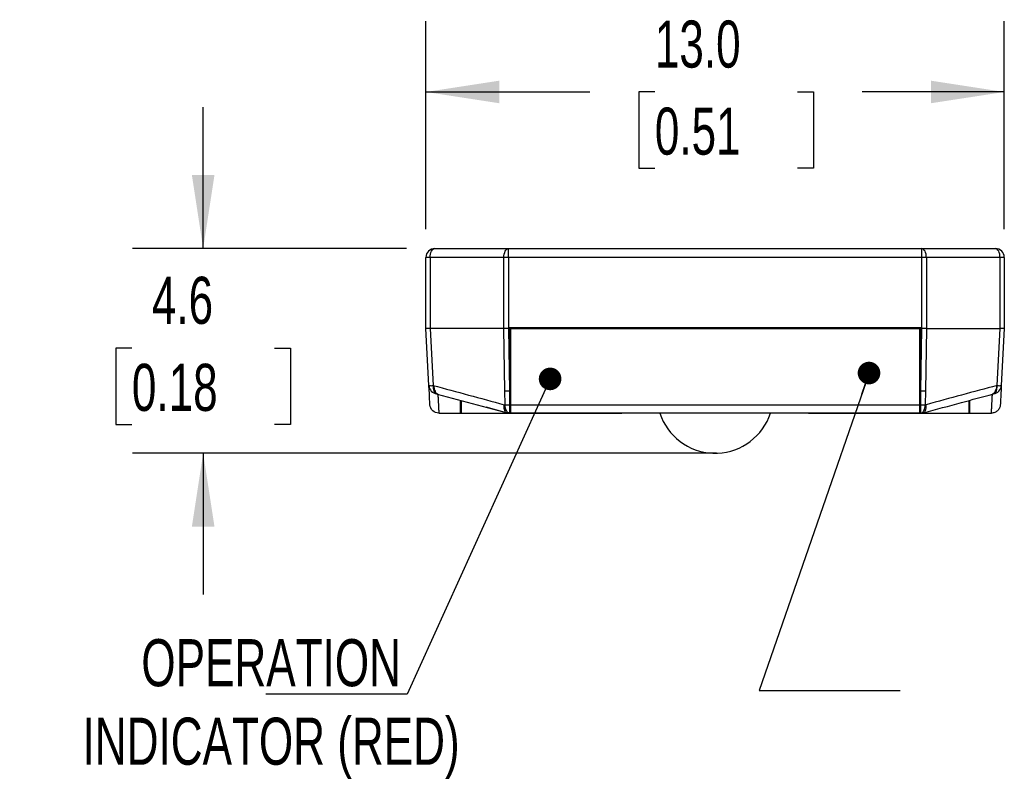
# Model space of a CAD drawing. Header units: millimetres. Extents: x 3 to 137, y 3 to 105.
# Tile 4 of 5: x 78 to 101, y 67 to 84. Entities that reach past the tile are written whole.
import ezdxf

# ---------------------------------------------------------------- set-up
doc = ezdxf.new("R2010")
doc.units = ezdxf.units.MM
doc.header["$LTSCALE"] = 0.5
doc.layers.add('DIMENSIONS', color=140, linetype='Continuous', lineweight=25)
doc.styles.add('SLDTEXTSTYLE0', font='TXT', dxfattribs={"width": 0.7})
doc.dimstyles.new('SLDDIMSTYLE0', dxfattribs={"dimtxt": 1.079004, "dimasz": 1.651, "dimexe": 0, "dimexo": 0.0625, "dimgap": 0.269751, "dimtad": 0, "dimtih": 1, "dimtoh": 1, "dimrnd": 1e-09, "dimzin": 12, "dimdsep": 46, "dimtxsty": 'SLDTEXTSTYLE0', "dimsah": 1, "dimcen": 0.09, "dimadec": 0, "dimazin": 3, "dimtfac": 1, "dimtmove": 0, "dimatfit": 0, "dimfxl": 0, "dimfrac": 2, "dimtolj": 1, "dimtzin": 12, "dimarcsym": 0})
doc.dimstyles.new('SLDDIMSTYLE2', dxfattribs={"dimtxt": 1.079004, "dimasz": 1.651, "dimexe": 0, "dimexo": 0.0625, "dimgap": 0.269751, "dimtad": 0, "dimtih": 1, "dimtoh": 1, "dimrnd": 1e-09, "dimzin": 4, "dimdsep": 46, "dimtxsty": 'SLDTEXTSTYLE0', "dimsah": 1, "dimcen": 0.09, "dimadec": 0, "dimazin": 1, "dimtfac": 1, "dimtofl": 0, "dimtmove": 0, "dimatfit": 3, "dimfxl": 0, "dimfrac": 2, "dimtolj": 1, "dimtzin": 12, "dimarcsym": 0})
doc.dimstyles.new('SLDDIMSTYLE5', dxfattribs={"dimtxt": 0.18, "dimasz": 0.508, "dimexe": 0, "dimexo": 0.0625, "dimgap": 0, "dimtad": 0, "dimtih": 1, "dimtoh": 1, "dimdec": 0, "dimrnd": 1e-09, "dimzin": 0, "dimdsep": 46, "dimtxsty": 'Standard', "dimblk1": 'DOT', "dimblk2": 'DOT', "dimsah": 1, "dimcen": 0.09, "dimadec": 0, "dimazin": 0, "dimtfac": 0.508, "dimtdec": 0, "dimtofl": 0, "dimtmove": 0, "dimatfit": 3, "dimldrblk": 'DOT', "dimfxl": 0, "dimfrac": 2, "dimtolj": 1, "dimtzin": 0, "dimarcsym": 0})

# ---------------------------------------------------------------- blocks, each defined once
blk = doc.blocks.new('_D_9')
at = {"layer": 'DIMENSIONS'}
for p, q in [((82.607, 78.396), (82.607, 81.571)), ((87.179, 78.396), (81.02, 78.396)), ((81.004, 76.155), (80.642, 76.155)), ((80.642, 76.155), (80.642, 74.44)), ((84.211, 76.155), (84.573, 76.155)), ((84.573, 76.155), (84.573, 74.44)), ((80.642, 74.44), (81.004, 74.44)), ((84.573, 74.44), (84.211, 74.44)), ((93.479, 73.796), (81.02, 73.796)), ((82.607, 73.796), (82.607, 70.621))]:
    blk.add_line(p, q, dxfattribs=at)
for points in [[(82.607, 78.396), (82.861, 80.047), (82.353, 80.047)], [(82.607, 73.796), (82.353, 72.145), (82.861, 72.145)]]:
    blk.add_solid(points, dxfattribs=at)
at = {"layer": 'DIMENSIONS', "char_height": 1.0583, "attachment_point": 1, "style": 'SLDTEXTSTYLE0'}
for s, insert in [('4.6', (81.453, 77.761)), ('0.18', (81.004, 75.804))]:
    blk.add_mtext(s, dxfattribs=dict(at, insert=insert))
blk = doc.blocks.new('_D_10')
at = {"layer": 'DIMENSIONS'}
for p, q in [((87.614, 78.831), (87.614, 83.503)), ((100.614, 78.831), (100.614, 83.503)), ((87.614, 81.915), (91.301, 81.915)), ((92.759, 81.915), (92.397, 81.915)), ((92.397, 81.915), (92.397, 80.2)), ((95.965, 81.915), (96.328, 81.915)), ((96.328, 81.915), (96.328, 80.2)), ((100.614, 81.915), (97.423, 81.915)), ((92.397, 80.2), (92.759, 80.2)), ((96.328, 80.2), (95.965, 80.2))]:
    blk.add_line(p, q, dxfattribs=at)
for points in [[(87.614, 81.915), (89.265, 81.661), (89.265, 82.169)], [(100.614, 81.915), (98.963, 82.169), (98.963, 81.661)]]:
    blk.add_solid(points, dxfattribs=at)
at = {"layer": 'DIMENSIONS', "char_height": 1.0583, "attachment_point": 1, "style": 'SLDTEXTSTYLE0'}
for s, insert in [('13.0', (92.759, 83.521)), ('0.51', (92.759, 81.564))]:
    blk.add_mtext(s, dxfattribs=dict(at, insert=insert))
blk = doc.blocks.new('_Dot')
at = {"color": 0, "linetype": 'ByBlock', "lineweight": -2}
blk.add_line((-0.5, 0), (-1, 0), dxfattribs=at)
at = {"color": 0, "linetype": 'ByBlock', "const_width": 0.5}
blk.add_lwpolyline([(-0.25, 0, 1), (0.25, 0, 1)], format="xyb", close=True, dxfattribs=at)

msp = doc.modelspace()

# ---------------------------------------------------------------- linework, layer by layer
for p, q in [((87.81433, 78.39559), (89.47061, 78.39559)), ((89.47061, 78.19559), (89.47061, 78.39559)), ((89.47061, 78.39559), (98.75806, 78.39559)), ((98.75806, 78.19559), (98.75806, 78.39559)), ((98.75806, 78.39559), (100.41433, 78.39559)), ((87.61433, 76.59559), (87.61433, 78.19559)), ((87.71004, 78.19559), (87.61433, 78.19559)), ((89.36632, 78.19559), (87.71004, 78.19559)), ((87.71004, 78.19559), (87.71004, 76.59559)), ((89.36632, 76.59559), (89.36632, 78.19559)), ((89.47061, 78.19559), (89.36632, 78.19559)), ((89.47061, 78.19559), (89.47061, 76.59559)), ((98.75806, 78.19559), (89.47061, 78.19559)), ((98.75806, 76.59559), (98.75806, 78.19559)), ((98.86235, 78.19559), (98.75806, 78.19559)), ((98.86235, 78.19559), (98.86235, 76.59559)), ((100.51862, 78.19559), (98.86235, 78.19559)), ((100.51862, 76.59559), (100.51862, 78.19559)), ((100.61433, 78.19559), (100.51862, 78.19559)), ((100.61433, 78.19559), (100.61433, 76.59559)), ((87.68146, 75.31469), (87.61433, 76.59559)), ((87.70991, 76.59559), (87.77682, 75.31887)), ((89.36635, 76.59559), (87.70998, 76.59559)), ((89.38695, 75.20055), (89.36638, 76.59559)), ((89.47053, 76.59559), (89.4911, 75.20055)), ((89.47057, 76.59559), (89.49433, 76.59559)), ((98.73433, 76.61559), (89.49433, 76.61559)), ((89.49433, 76.61559), (89.49433, 76.59559)), ((89.49433, 76.59559), (89.49433, 74.9813)), ((89.51433, 76.61559), (89.51433, 76.59559)), ((89.51433, 76.59559), (98.71433, 76.59559)), ((89.51433, 76.59559), (89.51433, 74.88512)), ((98.71433, 76.61559), (98.71433, 76.59559)), ((98.71433, 74.88512), (98.71433, 76.59559)), ((98.73433, 76.61559), (98.73433, 76.59559)), ((98.73433, 76.59559), (98.7581, 76.59559)), ((98.73433, 74.9813), (98.73433, 76.59559)), ((98.73757, 75.20055), (98.75814, 76.59559)), ((98.86228, 76.59559), (98.84171, 75.20055)), ((98.86232, 76.59559), (100.51869, 76.59559)), ((100.45174, 75.31682), (100.51875, 76.59559)), ((100.61433, 76.59559), (100.5472, 75.31469)), ((89.49433, 75.79559), (89.51433, 75.79559)), ((89.49433, 75.72079), (89.51433, 75.7105)), ((98.73433, 75.79559), (98.71433, 75.79559)), ((98.71433, 75.67334), (98.73433, 75.68363)), ((87.86596, 75.12528), (87.85479, 75.1272)), ((87.86999, 75.12548), (89.43689, 74.70077)), ((87.87079, 75.1277), (87.87874, 75.12277)), ((89.3916, 74.88512), (89.38695, 75.20055)), ((89.4911, 75.20055), (89.49433, 74.9813)), ((89.49433, 75.19559), (89.51433, 75.19559)), ((98.73433, 75.19559), (98.71433, 75.19559)), ((98.73433, 74.9813), (98.73757, 75.20055)), ((98.84171, 75.20055), (98.83706, 74.88512)), ((100.35914, 75.12813), (100.34993, 75.12277)), ((100.35956, 75.12596), (100.3588, 75.12489)), ((89.44402, 74.69666), (88.96958, 74.82744)), ((89.37021, 74.88512), (89.3916, 74.88512)), ((89.49433, 74.9813), (89.49433, 74.88511)), ((89.49433, 74.88511), (89.49433, 74.6956)), ((89.51433, 74.88512), (98.71433, 74.88512)), ((89.51433, 74.88512), (89.51433, 74.69559)), ((98.71433, 74.69559), (98.71433, 74.88512)), ((98.73433, 74.88511), (98.73433, 74.9813)), ((98.73433, 74.6956), (98.73433, 74.88511)), ((98.83706, 74.88512), (98.85845, 74.88512)), ((87.9037, 74.69559), (88.39433, 74.69559)), ((88.39433, 74.69559), (88.56926, 74.69559)), ((88.41433, 74.6956), (92.01403, 74.69559)), ((88.56926, 74.69559), (89.4505, 74.69559)), ((89.49433, 74.69559), (89.4505, 74.69559)), ((89.51433, 74.69559), (89.49433, 74.70308)), ((89.49433, 74.6956), (89.49433, 74.69559)), ((89.49433, 74.69559), (89.51433, 74.69559)), ((98.71433, 74.69559), (89.51433, 74.69559)), ((96.21462, 74.69559), (99.81433, 74.6956)), ((98.71433, 74.69559), (98.73433, 74.70308)), ((98.71433, 74.69559), (98.73433, 74.69559)), ((98.73433, 74.69559), (98.73433, 74.6956)), ((98.77816, 74.69559), (98.73433, 74.69559)), ((98.77816, 74.69559), (99.6594, 74.69559)), ((99.6594, 74.69559), (99.83433, 74.69559)), ((99.83433, 74.69559), (100.32496, 74.69559)), ((94.06963, 73.79628), (94.06085, 73.79677)), ((94.06085, 73.79677), (94.0634, 73.79677)), ((94.06963, 73.79628), (94.07529, 73.79628)), ((94.08426, 73.796), (94.0852, 73.79596)), ((94.08426, 73.796), (94.11433, 73.796)), ((94.0852, 73.79596), (94.09379, 73.79559)), ((94.11433, 73.79596), (94.0852, 73.79596)), ((94.11433, 73.79559), (94.09379, 73.79559)), ((94.11433, 73.79596), (94.11433, 73.796)), ((94.11433, 73.796), (94.1444, 73.796)), ((94.11433, 73.79559), (94.11433, 73.79596)), ((94.14347, 73.79596), (94.11433, 73.79596)), ((94.13488, 73.79559), (94.11433, 73.79559)), ((94.13488, 73.79559), (94.14347, 73.79596)), ((94.14347, 73.79596), (94.1444, 73.796)), ((94.15338, 73.79628), (94.15903, 73.79628)), ((94.15903, 73.79628), (94.16782, 73.79677)), ((94.16526, 73.79677), (94.16782, 73.79677))]:
    msp.add_line(p, q)
at = {"flags": 128}
for points in [[(87.71004, 78.19559), (87.71205, 78.23461), (87.71798, 78.27213), (87.72762, 78.3067), (87.74059, 78.33701), (87.75639, 78.36188), (87.77442, 78.38037), (87.79399, 78.39175), (87.81433, 78.39559)], [(89.36632, 78.19559), (89.36832, 78.23461), (89.37425, 78.27213), (89.38389, 78.3067), (89.39686, 78.33701), (89.41266, 78.36188), (89.4307, 78.38037), (89.45026, 78.39175), (89.47061, 78.39559)], [(98.86235, 78.19559), (98.86035, 78.23461), (98.85441, 78.27213), (98.84477, 78.3067), (98.8318, 78.33701), (98.816, 78.36188), (98.79797, 78.38037), (98.77841, 78.39175), (98.75806, 78.39559)], [(100.51862, 78.19559), (100.51662, 78.23461), (100.51068, 78.27213), (100.50105, 78.3067), (100.48808, 78.33701), (100.47227, 78.36188), (100.45424, 78.38037), (100.43468, 78.39175), (100.41433, 78.39559)], [(89.49433, 74.6956), (89.47486, 74.69964), (89.45612, 74.71059), (89.43878, 74.72806), (89.42345, 74.75145), (89.41067, 74.77992), (89.40089, 74.81247), (89.39446, 74.84796), (89.3916, 74.88512)], [(98.73433, 74.6956), (98.75381, 74.69964), (98.77255, 74.71059), (98.78989, 74.72806), (98.80522, 74.75145), (98.818, 74.77992), (98.82777, 74.81247), (98.83421, 74.84796), (98.83706, 74.88512)]]:
    msp.add_lwpolyline(points, dxfattribs=at)
for centre, radius, start, end in [((87.81433, 78.19559), 0.2, 90, 180), ((100.41433, 78.19559), 0.2, 0, 90), ((87.72964, 75.93135), 0.61854, 265.532946, 274.523306), ((87.88096, 75.32526), 0.19978, 183.032719, 262.473289), ((87.42623, 75.67476), 0.50364, 314.370089, 314.632333), ((100.3477, 75.32526), 0.19978, 277.526711, 356.967281), ((100.49906, 75.93019), 0.61738, 265.476659, 274.472201), ((87.83985, 74.97946), 0.1485, 74.817936, 84.223445), ((89.43903, 78.53117), 3.33102, 269.104264, 270.895736), ((98.78964, 78.53117), 3.33102, 269.104264, 270.895736), ((100.38882, 74.97946), 0.1485, 95.776555, 105.182064), ((89.44363, 78.20761), 3.3229, 269.102818, 270.874216), ((98.78503, 78.20761), 3.3229, 269.125784, 270.897182), ((94.11433, 75.10502), 1.30934, 198.222144, 267.658868), ((94.11433, 75.10502), 1.30934, 272.341132, 341.777856), ((94.11433, 75.10502), 1.30934, 268.258492, 268.795), ((94.11433, 75.10502), 1.30934, 271.205, 271.741508)]:
    msp.add_arc(centre, radius, start, end)
for points, knots in [([(87.70998, 76.59559), (87.68219, 76.59511), (87.65694, 76.59482), (87.62289, 76.59482), (87.61436, 76.59511), (87.61433, 76.59559)], [0, 0, 0, 0, 0.5, 0.5, 1, 1, 1, 1]), ([(100.61433, 76.59559), (100.61431, 76.59511), (100.60578, 76.59482), (100.57173, 76.59482), (100.54648, 76.59511), (100.51869, 76.59559)], [0, 0, 0, 0, 0.5, 0.5, 1, 1, 1, 1]), ([(87.85479, 75.1272), (87.84718, 75.12999), (87.8332, 75.13511), (87.81697, 75.15234), (87.80647, 75.17036), (87.79497, 75.19879), (87.78698, 75.23278), (87.78378, 75.27004), (87.78186, 75.29021), (87.78187, 75.30532), (87.77936, 75.31218), (87.77842, 75.31474)], [0, 0, 0, 0, 0.16563628, 0.30418398, 0.41551169, 0.50025608, 0.74940387, 0.84068419, 0.92210525, 0.97091586, 1, 1, 1, 1]), ([(87.78006, 75.31635), (87.78082, 75.31567), (87.78243, 75.3142), (87.78533, 75.30978), (87.79041, 75.29731), (87.79549, 75.27122), (87.80316, 75.23053), (87.81788, 75.18253), (87.84099, 75.14172), (87.86171, 75.13197), (87.87079, 75.1277)], [0, 0, 0, 0, 0.01216485, 0.02591893, 0.05990232, 0.16133589, 0.3169217, 0.53336448, 0.7954864, 1, 1, 1, 1]), ([(100.44931, 75.31566), (100.44925, 75.31561), (100.44876, 75.31524), (100.44736, 75.31374), (100.44341, 75.30791), (100.43854, 75.28266), (100.4309, 75.24738), (100.41926, 75.2051), (100.4037, 75.16891), (100.38346, 75.13916), (100.36667, 75.13154), (100.35914, 75.12813)], [0, 0, 0, 0, 0.00094287, 0.00755221, 0.02428916, 0.08191871, 0.28746552, 0.43692004, 0.61709465, 0.82836092, 1, 1, 1, 1]), ([(100.45048, 75.31686), (100.44854, 75.31091), (100.44422, 75.29771), (100.44473, 75.27343), (100.44307, 75.2463), (100.43788, 75.21617), (100.42836, 75.18343), (100.41047, 75.14493), (100.3877, 75.1339), (100.37387, 75.1272)], [0, 0, 0, 0, 0.06577089, 0.14611244, 0.2581389, 0.37200654, 0.5059509, 0.69990699, 1, 1, 1, 1]), ([(87.88133, 75.12264), (87.8831, 75.08897), (87.88659, 75.02223), (87.89105, 74.93682), (87.89487, 74.86361), (87.89801, 74.80364), (87.90047, 74.75662), (87.90225, 74.7229), (87.9034, 74.70115), (87.9036, 74.69744), (87.9037, 74.6956)], [0, 0, 0, 0, 0.13317343, 0.264013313, 0.392517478, 0.518684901, 0.642515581, 0.764010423, 0.883171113, 1, 1, 1, 1]), ([(98.80251, 74.7037), (99.08594, 74.78064), (99.60426, 74.92133), (100.12338, 75.06183), (100.35863, 75.1255)], [0, 0, 0, 0, 0.54682753, 1, 1, 1, 1]), ([(100.32496, 74.6956), (100.32504, 74.69711), (100.32521, 74.70016), (100.32613, 74.71748), (100.32754, 74.74426), (100.3295, 74.78151), (100.33199, 74.82903), (100.33501, 74.88684), (100.33857, 74.95508), (100.34264, 75.03294), (100.34576, 75.09258), (100.34733, 75.12264)], [0, 0, 0, 0, 0.103734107, 0.209310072, 0.316729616, 0.425994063, 0.537104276, 0.650060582, 0.764862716, 0.881509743, 1, 1, 1, 1]), ([(100.37387, 75.1272), (100.37081, 75.12635), (100.3641, 75.12448), (100.35324, 75.12329), (100.34733, 75.12264)], [0, 0, 0, 0, 0.4553302, 1, 1, 1, 1]), ([(87.9037, 74.69559), (87.85308, 74.69559), (87.80274, 74.71567), (87.72931, 74.78536), (87.70662, 74.83458), (87.70397, 74.88512)], [0, 0, 0, 0, 0.5, 0.5, 1, 1, 1, 1]), ([(88.39433, 74.69559), (88.39433, 74.69799), (88.39433, 74.70283), (88.39433, 74.73201), (88.39433, 74.7765), (88.39433, 74.83713), (88.39433, 74.90535), (88.39433, 74.95921), (88.39433, 74.98336)], [0, 0, 0, 0, 0.16946299, 0.3421577, 0.51809634, 0.6910256, 0.8615172, 1, 1, 1, 1]), ([(88.41433, 74.6956), (88.41433, 74.70355), (88.41433, 74.71947), (88.41433, 74.8214), (88.41433, 74.91129), (88.41433, 74.97002), (88.41433, 74.97794)], [0, 0, 0, 0, 0.34386552, 0.68772577, 0.95790796, 1, 1, 1, 1]), ([(89.42638, 74.70571), (89.42245, 74.70739), (89.4111, 74.71224), (89.39271, 74.73627), (89.37784, 74.77388), (89.36844, 74.82665), (89.36958, 74.86428), (89.37021, 74.88512)], [0, 0, 0, 0, 0.09587328, 0.27674086, 0.53850505, 0.7444709, 1, 1, 1, 1]), ([(98.78465, 74.69666), (98.79207, 74.6992), (98.80726, 74.7044), (98.82731, 74.72561), (98.84481, 74.75873), (98.85913, 74.81125), (98.8587, 74.858), (98.85845, 74.88512)], [0, 0, 0, 0, 0.15933077, 0.32626678, 0.50089439, 0.71041288, 1, 1, 1, 1]), ([(99.81433, 74.97812), (99.81433, 74.95773), (99.81433, 74.87338), (99.81433, 74.78661), (99.81433, 74.71109), (99.81433, 74.70076), (99.81433, 74.6956)], [0, 0, 0, 0, 0.1103359, 0.45631644, 0.72815477, 1, 1, 1, 1]), ([(99.83433, 74.98354), (99.83433, 74.96657), (99.83433, 74.92286), (99.83433, 74.86423), (99.83433, 74.80568), (99.83433, 74.75867), (99.83433, 74.72389), (99.83433, 74.70135), (99.83433, 74.6975), (99.83433, 74.69559)], [0, 0, 0, 0, 0.095383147, 0.245635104, 0.392798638, 0.548340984, 0.701383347, 0.851933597, 1, 1, 1, 1]), ([(100.52469, 74.88512), (100.52333, 74.87252), (100.52062, 74.84732), (100.5076, 74.81137), (100.48853, 74.77836), (100.45522, 74.74033), (100.40086, 74.70395), (100.35026, 74.69838), (100.32496, 74.69559)], [0, 0, 0, 0, 0.12528187, 0.25056375, 0.37584562, 0.5011275, 0.75056375, 1, 1, 1, 1])]:
    msp.add_open_spline(points, degree=3, knots=knots)
for points in [[(89.47057, 76.59559), (89.43449, 76.59532), (89.39717, 76.59532), (89.36635, 76.59559)], [(98.86232, 76.59559), (98.83149, 76.59532), (98.79417, 76.59532), (98.7581, 76.59559)], [(87.70397, 74.88512), (87.7037, 74.89034), (87.69519, 75.05282), (87.68146, 75.31469)], [(87.77682, 75.31887), (88.30806, 75.1749), (88.83919, 75.03031), (89.37021, 74.88512)], [(87.77682, 75.31887), (87.7779, 75.31803), (87.77898, 75.31719), (87.78006, 75.31635)], [(87.77842, 75.31474), (87.77788, 75.31612), (87.77735, 75.31749), (87.77682, 75.31887)], [(100.45049, 75.31686), (99.92193, 75.17686), (99.38948, 75.03031), (98.85845, 74.88512)], [(100.5472, 75.31469), (100.53348, 75.05282), (100.52496, 74.89034), (100.52469, 74.88512)], [(89.4505, 74.69559), (89.4497, 74.69559), (89.44764, 74.69592), (89.44402, 74.69666)], [(98.78465, 74.69666), (98.78108, 74.69593), (98.77898, 74.69559), (98.77816, 74.69559)]]:
    msp.add_open_spline(points, degree=3)
at = {"layer": 'DIMENSIONS'}
msp.add_line((94.11433, 73.796), (91.44706, 73.796), dxfattribs=at)

# ---------------------------------------------------------------- texts
at = {"layer": 'DIMENSIONS', "insert": (84.13443, 69.61486), "char_height": 1.0583333, "attachment_point": 2, "style": 'SLDTEXTSTYLE0'}
msp.add_mtext('OPERATION^JINDICATOR (RED)', dxfattribs=at)

# ---------------------------------------------------------------- dimensions: what is measured, and where the dimension line sits
at = {"layer": 'DIMENSIONS'}
dim = msp.add_linear_dim(base=(100.61433, 81.91507), p1=(87.61433, 78.19559), p2=(100.61433, 78.19559), dimstyle='SLDDIMSTYLE2', dxfattribs=at)
dim.commit()
dim.dimension.update_dxf_attribs({"geometry": '_D_10', "text_midpoint": (94.3622, 81.91507), "dimtype": 160})
dim = msp.add_linear_dim(base=(82.60742, 78.39559), p1=(94.11433, 73.796), p2=(87.81433, 78.39559), angle=90, dimstyle='SLDDIMSTYLE0', dxfattribs=at)
dim.commit()
dim.dimension.update_dxf_attribs({"geometry": '_D_9', "text_midpoint": (82.60742, 76.15512), "dimtype": 160})

# ---------------------------------------------------------------- leaders
for points in [[(90.40499, 75.46527), (87.19366, 68.37747), (84.01866, 68.37747)], [(97.57329, 75.59693), (95.10064, 68.46018), (98.27564, 68.46018)]]:
    msp.add_leader(points, dimstyle='SLDDIMSTYLE5', dxfattribs=at)

doc.saveas('drawing.dxf')
